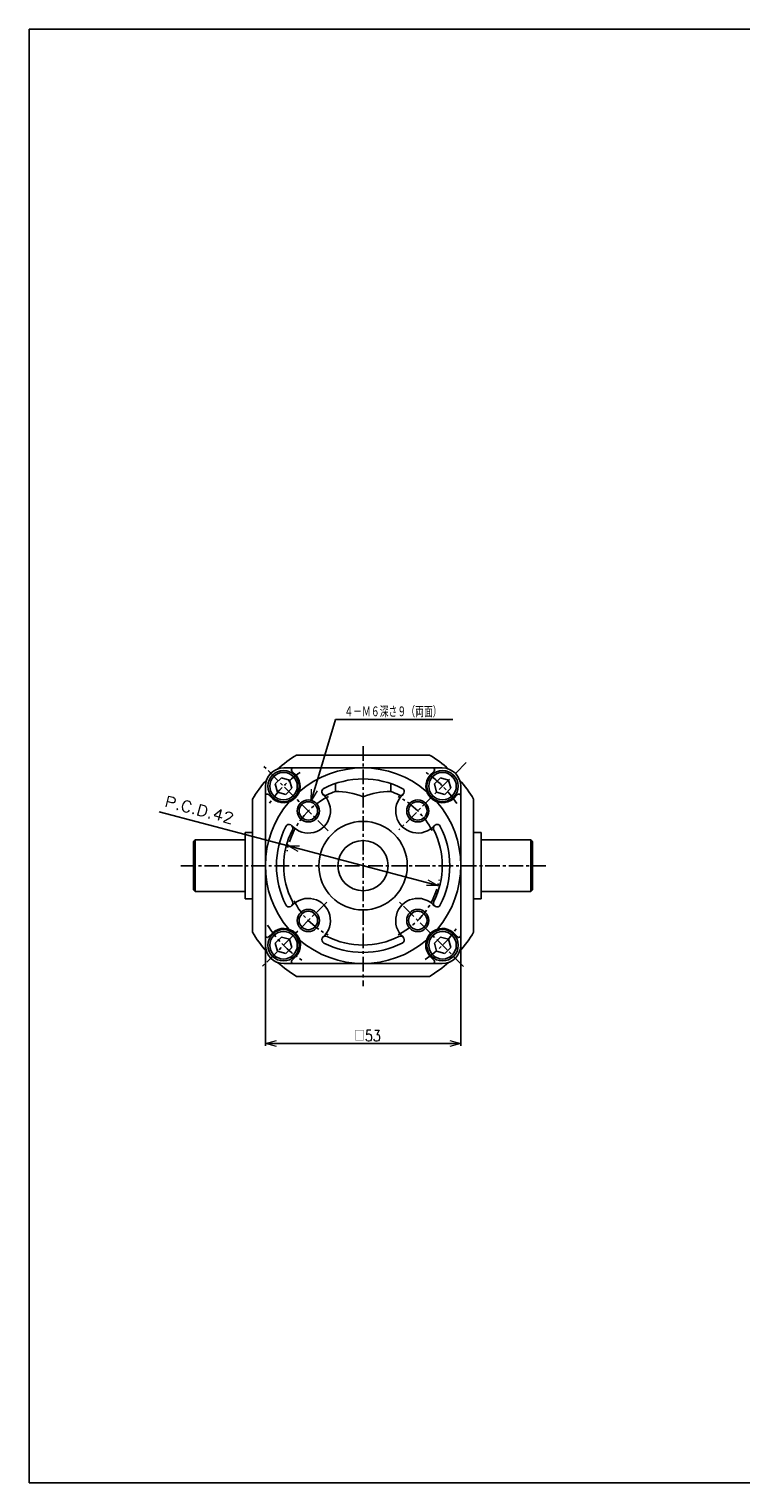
# Model space of a CAD drawing. Header units: millimetres. Extents: x -280 to 280, y -200 to 200.
# Tile 1 of 2: x -280 to -86, y -194 to 200. Entities that reach past the tile are written whole.
import ezdxf
from ezdxf.enums import TextEntityAlignment as Align

# ---------------------------------------------------------------- set-up
doc = ezdxf.new("R2010")
doc.units = ezdxf.units.MM
doc.header["$LTSCALE"] = 0.125
doc.linetypes.add('CENTER', pattern=[50.8, 31.75, -6.35, 6.35, -6.35])
doc.layers.add('Layer0001', color=7, linetype='Continuous')
doc.layers.add('ZUWAKU', color=7, linetype='Continuous')
doc.styles.add('dcStyle0', font='txt.shx', dxfattribs={"bigfont": 'bigfont'})

# ---------------------------------------------------------------- blocks, each defined once
blk = doc.blocks.new('DC_GROUP_Φ40_1')
at = {"color": 4, "linetype": 'Continuous', "lineweight": 18}
for p, q in [((-209.21, -21.37), (-206.1, -21.35)), ((-206.51, -22.91), (-209.21, -21.37)), ((-209.21, -21.37), (-206.31, -22.13))]:
    blk.add_line(p, q, dxfattribs=at)
blk = doc.blocks.new('DC_GROUP_Φ40_2')
at = {"color": 4, "linetype": 'Continuous', "lineweight": 18}
for p, q in [((-168.6, -32.1), (-171.5, -31.33)), ((-171.3, -30.55), (-168.6, -32.1)), ((-168.6, -32.1), (-171.71, -32.11))]:
    blk.add_line(p, q, dxfattribs=at)
blk = doc.blocks.new('DC_GROUP_Φ40_3')
at = {"color": 4, "linetype": 'Continuous', "lineweight": 18}
for p, q in [((-215.4, -74.91), (-212.4, -74.11)), ((-212.4, -75.72), (-215.4, -74.91)), ((-215.4, -74.91), (-212.4, -74.91))]:
    blk.add_line(p, q, dxfattribs=at)
blk = doc.blocks.new('DC_GROUP_Φ40_4')
at = {"color": 4, "linetype": 'Continuous', "lineweight": 18}
for p, q in [((-165.4, -74.11), (-162.4, -74.91)), ((-162.4, -74.91), (-165.4, -75.72)), ((-162.4, -74.91), (-165.4, -74.91))]:
    blk.add_line(p, q, dxfattribs=at)
blk = doc.blocks.new('DC_GROUP_Φ40_5')
at = {"color": 4, "linetype": 'Continuous', "lineweight": 18}
for p, q in [((-202.94, -9.12), (-202.85, -6.02)), ((-202.94, -9.12), (-202.08, -6.25)), ((-201.31, -6.48), (-202.94, -9.12))]:
    blk.add_line(p, q, dxfattribs=at)

msp = doc.modelspace()

# ---------------------------------------------------------------- linework, layer by layer
at = {"color": 4, "linetype": 'Continuous', "lineweight": 25}
for p, q in [((-202.935, -9.124), (-196.393, 12.9)), ((-196.393, 12.9), (-164.593, 12.9)), ((-206.932, 3.27), (-170.877, 3.27)), ((-211.069, -2.933), (-212.702, -4.566)), ((-208.838, -3.531), (-211.069, -2.933)), ((-208.241, -5.761), (-208.838, -3.531)), ((-167.936, -2.933), (-169.569, -4.566)), ((-165.705, -3.531), (-167.936, -2.933)), ((-165.107, -5.761), (-165.705, -3.531)), ((-212.702, -4.566), (-212.104, -6.797)), ((-212.104, -6.797), (-209.874, -7.394)), ((-209.874, -7.394), (-208.241, -5.761)), ((-169.569, -4.566), (-168.971, -6.797)), ((-168.971, -6.797), (-166.74, -7.394)), ((-166.74, -7.394), (-165.107, -5.761)), ((-218.905, -44.758), (-218.905, -8.703)), ((-158.905, -8.703), (-158.905, -44.758)), ((-209.208, -21.365), (-244.184, -12.122)), ((-220.905, -17.73), (-220.905, -35.73)), ((-220.905, -17.73), (-218.905, -17.73)), ((-156.905, -17.73), (-158.905, -17.73)), ((-156.905, -17.73), (-156.905, -35.73)), ((-234.405, -19.73), (-234.905, -20.23)), ((-234.905, -33.23), (-234.905, -20.23)), ((-234.405, -19.73), (-234.405, -33.73)), ((-221.105, -19.73), (-234.405, -19.73)), ((-209.208, -21.365), (-168.602, -32.096)), ((-156.705, -19.73), (-143.405, -19.73)), ((-143.405, -19.73), (-142.905, -20.23)), ((-143.405, -19.73), (-143.405, -33.73)), ((-142.905, -33.23), (-142.905, -20.23)), ((-234.405, -33.73), (-234.905, -33.23)), ((-221.105, -33.73), (-234.405, -33.73)), ((-156.705, -33.73), (-143.405, -33.73)), ((-143.405, -33.73), (-142.905, -33.23)), ((-220.905, -35.73), (-218.905, -35.73)), ((-156.905, -35.73), (-158.905, -35.73)), ((-211.069, -46.066), (-212.702, -47.699)), ((-208.838, -46.664), (-211.069, -46.066)), ((-208.241, -48.895), (-208.838, -46.664)), ((-167.936, -46.066), (-169.569, -47.699)), ((-165.705, -46.664), (-167.936, -46.066)), ((-165.107, -48.895), (-165.705, -46.664)), ((-215.405, -48.83), (-215.405, -75.514)), ((-212.702, -47.699), (-212.104, -49.93)), ((-212.104, -49.93), (-209.874, -50.528)), ((-209.874, -50.528), (-208.241, -48.895)), ((-169.569, -47.699), (-168.971, -49.93)), ((-168.971, -49.93), (-166.74, -50.528)), ((-166.74, -50.528), (-165.107, -48.895)), ((-162.405, -48.83), (-162.405, -75.514)), ((-170.877, -56.73), (-206.932, -56.73)), ((-215.405, -74.914), (-162.405, -74.914))]:
    msp.add_line(p, q, dxfattribs=at)
at = {"color": 4, "linetype": 'CENTER', "lineweight": 25}
msp.add_line((-238.3, -26.73), (-139.342, -26.73), dxfattribs=at)
at = {"color": 4, "linetype": 'Continuous', "lineweight": 25}
for centre, radius in [((-210.471, -5.164), 4.25), ((-210.471, -5.164), 3.73), ((-167.338, -5.164), 4.25), ((-167.338, -5.164), 3.73), ((-210.471, -48.297), 4.25), ((-210.471, -48.297), 3.73), ((-167.338, -48.297), 4.25), ((-167.338, -48.297), 3.73)]:
    msp.add_circle(centre, radius, dxfattribs=at)
for centre, radius, start, end in [((-188.905, -26.73), 35, 121.00272, 131.53477), ((-188.905, -26.73), 35, 48.46523, 58.99728), ((-188.905, -26.73), 35, 138.46523, 148.99728), ((-188.905, -26.73), 35, 31.00272, 41.53477), ((-196.405, -26.581), 20, 67.97569, 90), ((-181.405, -26.581), 20, 90, 112.02431), ((-221.105, -19.53), 0.2, 270, 0), ((-156.705, -19.53), 0.2, 180, 270), ((-221.105, -33.93), 0.2, 0, 90), ((-156.705, -33.93), 0.2, 90, 180), ((-188.905, -26.73), 35, 211.00272, 221.53477), ((-188.905, -26.73), 35, 318.46523, 328.99728), ((-188.905, -26.73), 35, 228.46523, 238.99728), ((-188.905, -26.73), 35, 301.00272, 311.53477)]:
    msp.add_arc(centre, radius, start, end, dxfattribs=at)
at = {"color": 4, "linetype": 'CENTER', "lineweight": 25}
msp.add_arc((-188.905, -26.73), 30.5, 211.79795, 237.02351, dxfattribs=at)
at = {"layer": 'Layer0001', "color": 4, "linetype": 'CENTER', "lineweight": 25}
for p, q in [((-188.905, 5.703), (-188.905, -59.375)), ((-198.386, -17.25), (-215.919, 0.284)), ((-160.976, 1.199), (-179.206, -17.031)), ((-198.767, -36.593), (-216.153, -53.978)), ((-161.626, -54.009), (-179.579, -36.056))]:
    msp.add_line(p, q, dxfattribs=at)
at = {"layer": 'Layer0001', "color": 4, "linetype": 'Continuous', "lineweight": 25}
for p, q in [((-210.405, -0.23), (-167.405, -0.23)), ((-208.187, -1.084), (-207.053, -2.218)), ((-170.756, -2.218), (-169.622, -1.084)), ((-215.405, -5.23), (-215.405, -48.23)), ((-214.551, -7.448), (-213.419, -8.58)), ((-196.405, -4.459), (-196.405, -6.581)), ((-181.405, -4.459), (-181.405, -6.581)), ((-164.392, -8.582), (-163.258, -7.448)), ((-162.405, -5.23), (-162.405, -48.23)), ((-214.551, -46.013), (-213.417, -44.879)), ((-164.392, -44.879), (-163.258, -46.013)), ((-210.405, -53.23), (-167.405, -53.23)), ((-208.187, -52.377), (-207.202, -51.391)), ((-170.756, -51.243), (-169.622, -52.377))]:
    msp.add_line(p, q, dxfattribs=at)
for centre, radius in [((-203.754, -11.881), 3), ((-203.754, -11.881), 2.5), ((-174.055, -11.881), 3), ((-174.055, -11.881), 2.5), ((-188.905, -26.73), 12), ((-188.905, -26.73), 6.8), ((-203.754, -41.58), 3), ((-203.754, -41.58), 2.5), ((-174.055, -41.58), 3), ((-174.055, -41.58), 2.5)]:
    msp.add_circle(centre, radius, dxfattribs=at)
for centre, radius, start, end in [((-210.405, -5.23), 5, 90, 180), ((-210.471, -5.164), 4.5, 229.23058, 40.76942), ((-207.834, -0.73), 0.5, 90, 225), ((-188.905, -26.73), 26.5, 49.15565, 130.84435), ((-188.905, -26.73), 23.5, 63.09753, 116.90247), ((-167.338, -5.164), 4.5, 139.24222, 310.76942), ((-169.976, -0.73), 0.5, 315, 90), ((-167.405, -5.23), 5, 0, 90), ((-214.905, -7.801), 0.5, 45, 180), ((-203.754, -11.881), 6, 221.83153, 49.67269), ((-199.085, -6.665), 1, 107.28383, 304.19713), ((-188.905, -26.73), 21.5, 110.41621, 116.90247), ((-188.905, -26.73), 21.5, 63.09753, 69.58379), ((-174.055, -11.881), 6, 131.83153, 319.01513), ((-178.724, -6.665), 1, 243.09753, 63.09753), ((-162.905, -7.801), 0.5, 0, 135), ((-188.905, -26.73), 26.5, 139.15565, 220.48704), ((-188.905, -26.73), 26.5, 319.51296, 40.84435), ((-208.97, -16.55), 1, 333.09753, 153.09753), ((-168.84, -16.55), 1, 26.90247, 217.5756), ((-188.905, -26.73), 23.5, 153.09753, 206.90247), ((-188.905, -26.73), 21.5, 153.09753, 206.90247), ((-188.905, -26.73), 21.5, 333.09753, 26.90247), ((-188.905, -26.73), 23.5, 333.09753, 26.90247), ((-208.97, -36.911), 1, 206.90247, 26.90247), ((-203.754, -41.58), 6, 311.83153, 138.16847), ((-174.055, -41.58), 6, 41.83153, 228.16847), ((-168.84, -36.911), 1, 153.09753, 333.09753), ((-214.905, -45.659), 0.5, 180, 315), ((-210.405, -48.23), 4.5, 318.03737, 131.95492), ((-188.905, -26.73), 26.5, 229.51296, 310.48704), ((-199.085, -46.795), 1, 63.09753, 243.09753), ((-188.905, -26.73), 21.5, 243.09753, 296.90247), ((-178.724, -46.795), 1, 296.90247, 116.90247), ((-167.405, -48.23), 4.5, 48.03737, 221.96263), ((-162.905, -45.659), 0.5, 225, 0), ((-210.405, -48.23), 5, 180, 270), ((-188.905, -26.73), 23.5, 243.09753, 296.90247), ((-167.405, -48.23), 5, 270, 0), ((-207.834, -52.73), 0.5, 135, 270), ((-169.976, -52.73), 0.5, 270, 45)]:
    msp.add_arc(centre, radius, start, end, dxfattribs=at)
at = {"layer": 'Layer0001', "color": 4, "linetype": 'CENTER', "lineweight": 25}
for radius, start, end in [(30.5, 123.99585, 146.24456), (30.5, 33.48608, 57.18122), (21, 116.49484, 169.18501), (21, 26.90247, 63.09753), (21, 296.90247, 349.45869), (21, 206.90247, 243.09753), (30.5, 303.59198, 326.49928)]:
    msp.add_arc((-188.905, -26.73), radius, start, end, dxfattribs=at)
at = {"layer": 'ZUWAKU', "color": 5, "linetype": 'Continuous', "lineweight": 25}
for p, q in [((273.5, 200), (-279.5, 200)), ((-279.5, -194), (-279.5, 200)), ((279.5, -194), (-279.5, -194))]:
    msp.add_line(p, q, dxfattribs=at)

# ---------------------------------------------------------------- block references
at = {"linetype": 'Continuous'}
for name in ['DC_GROUP_Φ40_5', 'DC_GROUP_Φ40_1', 'DC_GROUP_Φ40_2', 'DC_GROUP_Φ40_3', 'DC_GROUP_Φ40_4']:
    msp.add_blockref(name, (0, 0), dxfattribs=at)

# ---------------------------------------------------------------- texts
at = {"color": 4, "style": 'dcStyle0'}
for s, width, p, p2 in [('４－Ｍ６深さ９（両面）', 0.666667, (-193.993, 13.5), (-167.593, 13.5)), ('□53', 0.75, (-191.305, -74.314), (-184.105, -74.314))]:
    msp.add_text(s, height=3, dxfattribs=dict(at, width=width)).set_placement(p, p2, align=Align.FIT)
at = {"color": 4, "style": 'dcStyle0', "width": 0.8}
msp.add_text('P.C.D.42', height=3, rotation=-14.80275, dxfattribs=at).set_placement((-242.982, -10.594), (-224.42, -15.5), align=Align.FIT)

doc.saveas('drawing.dxf')
